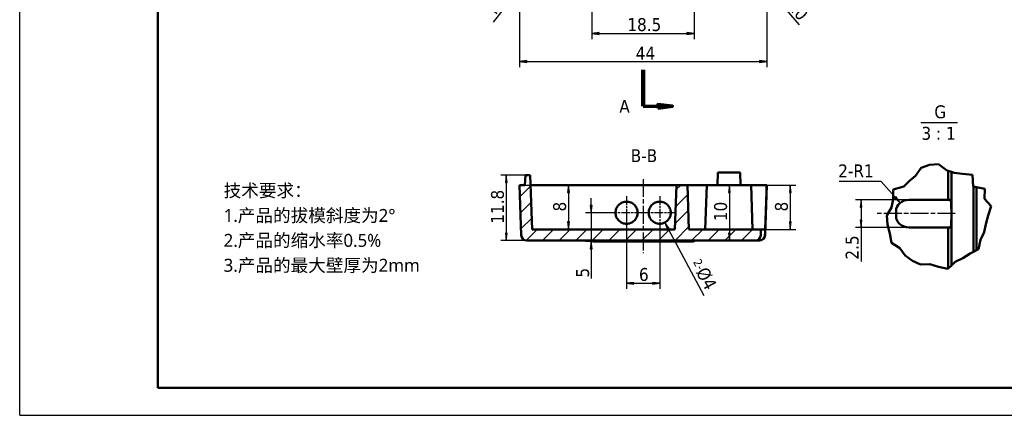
# Model space of a CAD drawing. Header units: millimetres. Extents: x -18 to 278, y -7 to 202.
# Tile 1 of 8: x -18 to 160, y -7 to 64. Entities that reach past the tile are written whole.
import ezdxf

# ---------------------------------------------------------------- set-up
doc = ezdxf.new("R2010")
doc.units = ezdxf.units.MM
doc.header["$LTSCALE"] = 0.666667
doc.linetypes.add('CHAIN', pattern=[0.3543, 0.2362, -0.0295, 0.0591, -0.0295])
for name, color, linetype, lineweight in [('1轮廓实线层', 7, 'Continuous', 50), ('2细线层', 4, 'Continuous', 25), ('剖切线 (ISO)', 7, 'CHAIN', 70), ('剖面线 (ISO)', 7, 'Continuous', 18), ('可见 (ISO)', 7, 'Continuous', 50), ('折线 (ISO)', 7, 'Continuous', 50), ('符号 (ISO)', 7, 'Continuous', 25)]:
    doc.layers.add(name, color=color, linetype=linetype, lineweight=lineweight)
doc.layers.add('中心标记 (ISO)', color=1, linetype='Continuous', lineweight=25, true_color=0xff0000)
doc.layers.add('中心线 (ISO)', color=1, linetype='Continuous', lineweight=25, true_color=0xff0000)
doc.styles.add('标签文本 (ISO)', font='tahoma.ttf')
doc.styles.add('注释文本 (ISO)', font='tahoma.ttf')
doc.dimstyles.new('默认 (GB)', dxfattribs={"dimscale": 0.666667, "dimtxt": 3.5, "dimasz": 2, "dimexe": 1.5, "dimexo": 0, "dimgap": 0.5, "dimtad": 1, "dimrnd": 1e-08, "dimdsep": 46, "dimtxsty": '注释文本 (ISO)', "dimblk": 'Filled-1', "dimcen": 0.09, "dimdle": 10, "dimclrd": 256, "dimclre": 256, "dimclrt": 256, "dimaunit": 1, "dimadec": 3, "dimazin": 2, "dimtfac": 1, "dimtmove": 0, "dimatfit": 3, "dimldrblk": 'Filled-1', "dimfxl": 1, "dimtolj": 1, "dimtzin": 0, "dimlwd": -1, "dimlwe": -1, "dimarcsym": 0})
doc.dimstyles.new('默认 - 类型 1 (GB)$7', dxfattribs={"dimscale": 0.666667, "dimtxt": 3.5, "dimasz": 2, "dimexe": 5, "dimexo": 0, "dimgap": 0.75, "dimtad": 1, "dimrnd": 1e-08, "dimdsep": 46, "dimtxsty": '注释文本 (ISO)', "dimblk": 'Filled-1', "dimcen": 0.09, "dimdle": 10, "dimclrd": 256, "dimclre": 256, "dimclrt": 256, "dimaunit": 1, "dimadec": 3, "dimazin": 2, "dimtfac": 1, "dimtmove": 0, "dimatfit": 3, "dimldrblk": 'Filled-1', "dimfxl": 1, "dimtolj": 1, "dimtzin": 0, "dimlwd": -1, "dimlwe": -1, "dimarcsym": 0})

# ---------------------------------------------------------------- blocks, each defined once
blk = doc.blocks.new('Filled-1')
at = {"color": 0}
for p, q in [((0, 0), (-1, 0.125)), ((-1, 0.125), (-1, -0.125)), ((-1, 0), (0, 0)), ((-1, -0.125), (0, 0))]:
    blk.add_line(p, q, dxfattribs=at)
at = {"color": 0, "flags": 128}
blk.add_lwpolyline([(-1, -0.125), (0, 0), (-1, 0.125), (-1, -0.125)], dxfattribs=at)
at = {"color": 0}
blk.add_solid([(-1, -0.125), (0, 0), (-1, 0.125), (-1, -0.125)], dxfattribs=at)
blk = doc.blocks.new('*D16')
at = {"layer": '2细线层'}
for p, q in [((102.35, 34.28), (110.94, 34.28)), ((109.94, 32.95), (109.94, 25.62))]:
    blk.add_line(p, q, dxfattribs=at)
at = {"layer": 'Defpoints', "color": 0}
for p in [(102.35, 34.28), (109.94, 24.28), (114.61, 24.28)]:
    blk.add_point(p, dxfattribs=at)
at = {"layer": '2细线层', "xscale": 1.333333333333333, "yscale": 1.333333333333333, "zscale": 1.333333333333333}
for p, rotation in [((109.94, 34.28), 90), ((109.94, 24.28), 270)]:
    blk.add_blockref('Filled-1', p, dxfattribs=dict(at, rotation=rotation))
at = {"layer": '2细线层', "insert": (107.17, 27.77), "char_height": 2.333, "attachment_point": 1, "rotation": 90, "style": '注释文本 (ISO)'}
blk.add_mtext('\\A1;10', dxfattribs=at)
blk = doc.blocks.new('*D17')
at = {"layer": '2细线层'}
for p, q in [((73.07, 36.08), (68.63, 36.08)), ((69.63, 34.75), (69.63, 25.62)), ((73.32, 24.28), (68.63, 24.28))]:
    blk.add_line(p, q, dxfattribs=at)
at = {"layer": 'Defpoints', "color": 0}
for p in [(73.07, 36.08), (69.63, 24.28), (73.32, 24.28)]:
    blk.add_point(p, dxfattribs=at)
at = {"layer": '2细线层', "xscale": 1.333333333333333, "yscale": 1.333333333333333, "zscale": 1.333333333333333}
for p, rotation in [((69.63, 36.08), 90), ((69.63, 24.28), 270)]:
    blk.add_blockref('Filled-1', p, dxfattribs=dict(at, rotation=rotation))
at = {"layer": '2细线层', "insert": (66.86, 27.3), "char_height": 2.333, "attachment_point": 1, "rotation": 90, "style": '注释文本 (ISO)'}
blk.add_mtext('\\A1;11.8', dxfattribs=at)
blk = doc.blocks.new('*D18')
at = {"layer": '2细线层'}
for p, q in [((72, 34.28), (81.86, 34.28)), ((80.86, 32.95), (80.86, 27.62))]:
    blk.add_line(p, q, dxfattribs=at)
at = {"layer": 'Defpoints', "color": 0}
for p in [(72, 34.28), (80.55, 26.28), (80.86, 26.28)]:
    blk.add_point(p, dxfattribs=at)
at = {"layer": '2细线层', "xscale": 1.333333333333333, "yscale": 1.333333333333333, "zscale": 1.333333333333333}
for p, rotation in [((80.86, 34.28), 90), ((80.86, 26.28), 270)]:
    blk.add_blockref('Filled-1', p, dxfattribs=dict(at, rotation=rotation))
at = {"layer": '2细线层', "insert": (78.09, 29.52), "char_height": 2.333, "attachment_point": 1, "rotation": 90, "style": '注释文本 (ISO)'}
blk.add_mtext('\\A1;8', dxfattribs=at)
blk = doc.blocks.new('*D19')
at = {"layer": '2细线层'}
for p, q in [((113.85, 34.28), (121.94, 34.28)), ((120.94, 32.95), (120.94, 27.62)), ((115.65, 26.28), (121.94, 26.28))]:
    blk.add_line(p, q, dxfattribs=at)
at = {"layer": 'Defpoints', "color": 0}
for p in [(113.85, 34.28), (115.65, 26.28), (120.94, 26.28)]:
    blk.add_point(p, dxfattribs=at)
at = {"layer": '2细线层', "xscale": 1.333333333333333, "yscale": 1.333333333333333, "zscale": 1.333333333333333}
for p, rotation in [((120.94, 34.28), 90), ((120.94, 26.28), 270)]:
    blk.add_blockref('Filled-1', p, dxfattribs=dict(at, rotation=rotation))
at = {"layer": '2细线层', "insert": (118.17, 29.52), "char_height": 2.333, "attachment_point": 1, "rotation": 90, "style": '注释文本 (ISO)'}
blk.add_mtext('\\A1;8', dxfattribs=at)
blk = doc.blocks.new('*D22')
at = {"layer": '2细线层'}
for p, q in [((72, 80.67), (72, 55.62)), ((116.7, 76.3), (116.7, 55.62)), ((73.34, 56.62), (115.37, 56.62))]:
    blk.add_line(p, q, dxfattribs=at)
at = {"layer": 'Defpoints', "color": 0}
for p in [(72, 80.67), (116.7, 76.3), (116.7, 56.62)]:
    blk.add_point(p, dxfattribs=at)
at = {"layer": '2细线层', "xscale": 1.333333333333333, "yscale": 1.333333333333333, "zscale": 1.333333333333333}
for p, rotation in [((72, 56.62), 180), ((116.7, 56.62), 360)]:
    blk.add_blockref('Filled-1', p, dxfattribs=dict(at, rotation=rotation))
at = {"layer": '2细线层', "insert": (92.14, 59.29), "char_height": 2.3333, "attachment_point": 1, "style": '注释文本 (ISO)'}
blk.add_mtext('\\A1; \\fTahoma|b0|i0;\\H2.3333;44', dxfattribs=at)
blk = doc.blocks.new('*D33')
at = {"layer": '2细线层'}
blk.add_line((67.32, 63.72), (74.45, 73), dxfattribs=at)
at = {"layer": 'Defpoints', "color": 0}
for p in [(80.35, 80.67), (75.27, 74.05)]:
    blk.add_point(p, dxfattribs=at)
at = {"layer": '2细线层', "xscale": 1.333333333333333, "yscale": 1.333333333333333, "zscale": 1.333333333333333, "rotation": 52.44931219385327}
blk.add_blockref('Filled-1', (75.27, 74.05), dxfattribs=at)
at = {"layer": '2细线层', "insert": (65.33, 65.67), "char_height": 2.3333, "attachment_point": 1, "rotation": 52.4493, "style": '注释文本 (ISO)'}
blk.add_mtext('\\A1; \\fTahoma|b0|i0;\\H2.3333;R8', dxfattribs=at)
blk = doc.blocks.new('*D34')
at = {"layer": '2细线层'}
blk.add_line((122.58, 63.23), (113.94, 73.36), dxfattribs=at)
at = {"layer": 'Defpoints', "color": 0}
for p in [(106.35, 82.25), (113.07, 74.37)]:
    blk.add_point(p, dxfattribs=at)
at = {"layer": '2细线层', "xscale": 1.333333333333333, "yscale": 1.333333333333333, "zscale": 1.333333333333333, "rotation": 130.4695938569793}
blk.add_blockref('Filled-1', (113.07, 74.37), dxfattribs=at)
at = {"layer": '2细线层', "insert": (120.33, 70.12), "char_height": 2.3333, "attachment_point": 1, "rotation": 310.4696, "style": '注释文本 (ISO)'}
blk.add_mtext('\\A1; \\fTahoma|b0|i0;\\H2.3333;R10', dxfattribs=at)
blk = doc.blocks.new('*D39')
at = {"layer": '2细线层'}
for p, q in [((85.1, 77.53), (85.1, 60.68)), ((103.6, 77.53), (103.6, 60.68)), ((86.44, 61.68), (102.27, 61.68))]:
    blk.add_line(p, q, dxfattribs=at)
at = {"layer": 'Defpoints', "color": 0}
for p in [(85.1, 77.53), (103.6, 77.53), (103.6, 61.68)]:
    blk.add_point(p, dxfattribs=at)
at = {"layer": '2细线层', "xscale": 1.333333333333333, "yscale": 1.333333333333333, "zscale": 1.333333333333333, "rotation": 180}
blk.add_blockref('Filled-1', (85.1, 61.68), dxfattribs=at)
at = {"layer": '2细线层', "xscale": 1.333333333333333, "yscale": 1.333333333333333, "zscale": 1.333333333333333}
blk.add_blockref('Filled-1', (103.6, 61.68), dxfattribs=at)
at = {"layer": '2细线层', "insert": (91.5, 64.46), "char_height": 2.333, "attachment_point": 1, "style": '注释文本 (ISO)'}
blk.add_mtext('\\A1;18.5', dxfattribs=at)
blk = doc.blocks.new('*D59')
at = {"layer": '2细线层'}
for p, q in [((91.35, 29.28), (91.35, 15.54)), ((97.35, 26.28), (97.35, 15.54)), ((92.69, 16.54), (96.02, 16.54))]:
    blk.add_line(p, q, dxfattribs=at)
at = {"layer": 'Defpoints', "color": 0}
for p in [(91.35, 29.28), (97.35, 26.28), (97.35, 16.54)]:
    blk.add_point(p, dxfattribs=at)
at = {"layer": '2细线层', "xscale": 1.333333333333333, "yscale": 1.333333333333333, "zscale": 1.333333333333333, "rotation": 180}
blk.add_blockref('Filled-1', (91.35, 16.54), dxfattribs=at)
at = {"layer": '2细线层', "xscale": 1.333333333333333, "yscale": 1.333333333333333, "zscale": 1.333333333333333}
blk.add_blockref('Filled-1', (97.35, 16.54), dxfattribs=at)
at = {"layer": '2细线层', "insert": (93.6, 19.3), "char_height": 2.333, "attachment_point": 1, "style": '注释文本 (ISO)'}
blk.add_mtext('\\A1;6', dxfattribs=at)
blk = doc.blocks.new('*D67')
at = {"layer": '2细线层'}
for p, q in [((97.29, 29.28), (97.41, 29.28)), ((97.35, 29.22), (97.35, 29.34)), ((105.39, 14.25), (98.93, 26.34))]:
    blk.add_line(p, q, dxfattribs=at)
at = {"layer": 'Defpoints', "color": 0}
for p in [(97.35, 29.28), (98.3, 27.52)]:
    blk.add_point(p, dxfattribs=at)
at = {"layer": '2细线层', "xscale": 1.333333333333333, "yscale": 1.333333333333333, "zscale": 1.333333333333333, "rotation": 118.1403040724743}
blk.add_blockref('Filled-1', (98.3, 27.52), dxfattribs=at)
at = {"layer": '2细线层', "insert": (104.64, 22.1), "char_height": 2.3333, "attachment_point": 1, "rotation": 298.1403, "style": '注释文本 (ISO)'}
blk.add_mtext('\\A1; {\\ftahoma|b0|i0|c0|p0;\\H0.665x;2-}{\\H1.015x;%%c4}', dxfattribs=at)
blk = doc.blocks.new('*D66')
at = {"layer": '2细线层'}
for p, q in [((142.41, 31.62), (132.72, 31.62)), ((133.72, 30.29), (133.72, 27.96)), ((142.41, 26.62), (132.72, 26.62)), ((133.72, 26.62), (133.72, 20.48))]:
    blk.add_line(p, q, dxfattribs=at)
at = {"layer": 'Defpoints', "color": 0}
for p in [(142.41, 31.62), (133.72, 26.62), (142.41, 26.62)]:
    blk.add_point(p, dxfattribs=at)
at = {"layer": '2细线层', "xscale": 1.333333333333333, "yscale": 1.333333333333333, "zscale": 1.333333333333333}
for p, rotation in [((133.72, 31.62), 90), ((133.72, 26.62), 270)]:
    blk.add_blockref('Filled-1', p, dxfattribs=dict(at, rotation=rotation))
at = {"layer": '2细线层', "insert": (130.95, 20.81), "char_height": 2.333, "attachment_point": 1, "rotation": 90, "style": '注释文本 (ISO)'}
blk.add_mtext('\\A1;2.5', dxfattribs=at)
blk = doc.blocks.new('*D68')
at = {"layer": '2细线层'}
for p, q in [((84.95, 30.62), (84.95, 31.95)), ((88.35, 29.28), (83.95, 29.28)), ((88.46, 24.08), (83.95, 24.08)), ((84.95, 22.75), (84.95, 17.42))]:
    blk.add_line(p, q, dxfattribs=at)
at = {"layer": 'Defpoints', "color": 0}
for p in [(88.35, 29.28), (84.95, 24.08), (88.46, 24.08)]:
    blk.add_point(p, dxfattribs=at)
at = {"layer": '2细线层', "xscale": 1.333333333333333, "yscale": 1.333333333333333, "zscale": 1.333333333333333}
for p, rotation in [((84.95, 29.28), 270), ((84.95, 24.08), 90)]:
    blk.add_blockref('Filled-1', p, dxfattribs=dict(at, rotation=rotation))
at = {"layer": '2细线层', "insert": (83.43, 18.45), "char_height": 2.333, "attachment_point": 5, "rotation": 90, "style": '注释文本 (ISO)'}
blk.add_mtext('\\A1;5', dxfattribs=at)

msp = doc.modelspace()

# ---------------------------------------------------------------- hatches: boundary and pattern name
at = {"layer": '剖面线 (ISO)'}
h = msp.add_hatch(dxfattribs=at)
h.set_pattern_fill('ANSI31', color=256, scale=16.933333, style=0)
h.set_pattern_definition([(45, (0, -4), (-1.49671, 1.49671), [])])
edge = h.paths.add_edge_path()
edge.add_ellipse((114.6101, 25.2835), major_axis=(1.0007, 0), ratio=0.9992762, start_angle=270, end_angle=358)
edge.add_line((115.6103, 25.2486), (115.6464, 26.2835))
edge.add_line((115.6464, 26.2835), (102.6329, 26.2835))
edge.add_line((102.6329, 26.2835), (102.3536, 34.2835))
edge.add_line((102.3536, 34.2835), (100.3536, 34.2835))
edge.add_line((100.3536, 34.2835), (100.0742, 26.2835))
edge.add_line((100.0742, 26.2835), (74.2837, 26.2835))
edge.add_line((74.2837, 26.2835), (73.9415, 36.0835))
edge.add_line((73.9415, 36.0835), (73.0672, 36.0835))
edge.add_line((73.0672, 36.0835), (73.0043, 34.2835))
edge.add_line((73.0043, 34.2835), (72.0043, 34.2835))
edge.add_line((72.0043, 34.2835), (72.3199, 25.2486))
edge.add_ellipse((73.3192, 25.2835), major_axis=(0.0349, -0.9994), ratio=1, start_angle=270, end_angle=358)
edge.add_line((73.3192, 24.2835), (114.6101, 24.2835))

# ---------------------------------------------------------------- linework, layer by layer
at = {"layer": '1轮廓实线层'}
for q in [(6.6667, 197.417), (273.3333, -2.3333)]:
    msp.add_line((6.6667, -2.3333), q, dxfattribs=at)
at = {"layer": '2细线层'}
for p, q in [((-18.3021, -7.3271), (-18.3021, 202.4107)), ((84.9536, 29.2835), (84.9536, 24.0835)), ((-18.3021, -7.3271), (278.3271, -7.3271))]:
    msp.add_line(p, q, dxfattribs=at)
at = {"layer": '中心标记 (ISO)', "linetype": 'CHAIN', "ltscale": 10.000303}
for p, q in [((91.3537, 32.2834), (91.3537, 26.2836)), ((97.3537, 32.2833), (97.3537, 26.2836)), ((94.3536, 29.2835), (88.3538, 29.2835)), ((100.3536, 29.2835), (94.3538, 29.2835))]:
    msp.add_line(p, q, dxfattribs=at)
at = {"layer": '中心线 (ISO)', "linetype": 'CHAIN', "ltscale": 20.462885}
for p, q in [((94.3537, 35.3619), (94.3537, 21.9952)), ((150.7417, 29.1237), (136.5653, 29.1237))]:
    msp.add_line(p, q, dxfattribs=at)
at = {"layer": '剖切线 (ISO)', "linetype": 'Continuous', "lineweight": 140}
msp.add_line((94.3536, 55.1332), (94.3536, 48.5205), dxfattribs=at)
at = {"layer": '剖切线 (ISO)', "linetype": 'Continuous'}
for p, q in [((94.3536, 48.5205), (97.0202, 48.5205)), ((99.6869, 48.5205), (97.0202, 48.8539)), ((97.0202, 48.8539), (97.0202, 48.1872)), ((97.0202, 48.5205), (99.6869, 48.5205)), ((97.0202, 48.1872), (99.6869, 48.5205))]:
    msp.add_line(p, q, dxfattribs=at)
at = {"layer": '剖切线 (ISO)', "linetype": 'Continuous', "flags": 128}
msp.add_lwpolyline([(97.0202, 48.1872), (99.6869, 48.5205), (97.0202, 48.8539), (97.0202, 48.1872)], dxfattribs=at)
at = {"layer": '剖切线 (ISO)'}
msp.add_solid([(97.0202, 48.1872), (99.6869, 48.5205), (97.0202, 48.8539), (97.0202, 48.1872)], dxfattribs=at)
at = {"layer": '可见 (ISO)'}
for p, q in [((73.0672, 36.0835), (73.0043, 34.2835)), ((73.9415, 36.0835), (73.0672, 36.0835)), ((74.2837, 26.2835), (73.9415, 36.0835)), ((107.8466, 36.5835), (107.7663, 34.2835)), ((111.8605, 36.5835), (107.8466, 36.5835)), ((111.8605, 36.5835), (111.9409, 34.2835)), ((149.4892, 31.6237), (149.4892, 36.8592)), ((150.048, 36.6613), (150.048, 29.6237)), ((73.0043, 34.2835), (72.0043, 34.2835)), ((72.0043, 34.2835), (72.3199, 25.2486)), ((74.0043, 34.2835), (78.7663, 34.2835)), ((78.7663, 34.2835), (100.3536, 34.2835)), ((100.3536, 34.2835), (100.0742, 26.2835)), ((102.3536, 34.2835), (100.3536, 34.2835)), ((102.6329, 26.2835), (102.3536, 34.2835)), ((104.3523, 34.2835), (102.3536, 34.2835)), ((104.3523, 34.2835), (105.8536, 34.2835)), ((105.8536, 34.2835), (105.5742, 26.2835)), ((113.8536, 34.2835), (105.8536, 34.2835)), ((113.8536, 34.2835), (116.6784, 34.2835)), ((113.8536, 34.2835), (114.1329, 26.2835)), ((116.3873, 25.2486), (116.7028, 34.2835)), ((116.6829, 34.2835), (116.6784, 34.2835)), ((116.6829, 34.2835), (116.7028, 34.2835)), ((154.048, 22.2337), (154.048, 34.0103)), ((154.6067, 33.9042), (154.6067, 22.5204)), ((149.9084, 31.6237), (142.4065, 31.6237)), ((140.048, 28.6237), (140.048, 29.6237)), ((150.048, 29.6237), (150.048, 28.6237)), ((150.048, 28.6237), (150.048, 19.7237)), ((100.0742, 26.2835), (74.2837, 26.2835)), ((115.6464, 26.2835), (102.6329, 26.2835)), ((115.6103, 25.2486), (115.6464, 26.2835)), ((116.3882, 26.2835), (115.6464, 26.2835)), ((142.4065, 26.6237), (149.9084, 26.6237)), ((149.4892, 19.1977), (149.4892, 26.6237)), ((73.3192, 24.2835), (114.6101, 24.2835)), ((88.4617, 24.0835), (85.3536, 24.0835)), ((88.4617, 24.0835), (100.2454, 24.0835)), ((103.3536, 24.0835), (100.2454, 24.0835)), ((114.6101, 24.2835), (115.3696, 24.2835)), ((115.3879, 24.2835), (115.3696, 24.2835))]:
    msp.add_line(p, q, dxfattribs=at)
for centre, radius, start, end in [((73.3192, 25.2835), 1, 182, 270), ((115.3879, 25.2835), 1, 270, 358), ((85.3536, 24.5835), 0.5, 216.869898, 270), ((103.3536, 24.5835), 0.5, 270, 323.130102)]:
    msp.add_arc(centre, radius, start, end, dxfattribs=at)
for centre, major_axis, ratio, start_param, end_param in [((142.4065, 29.6237), (-2.3585, 0), 0.8479983, 4.71238898, 6.28318531), ((149.9084, 29.6237), (0, -2), 0.06978764, 1.57079633, 3.14159265), ((142.4065, 28.6237), (-2.3585, 0), 0.8479983, 0, 1.57079633), ((149.9084, 28.6237), (0, -2), 0.06978764, 0, 1.57079633), ((114.6101, 25.2835), (1.0007, 0), 0.9992762, 4.71238898, 6.24827872)]:
    msp.add_ellipse(centre, major_axis=major_axis, ratio=ratio, start_param=start_param, end_param=end_param, dxfattribs=at)
msp.add_rational_spline([(116.3677, 25.2486), (116.5241, 29.731), (116.6829, 34.2835)], [1.00000000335, 1.00000000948, 1.00000000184], degree=2, dxfattribs=at)
for points, knots in [([(93.3536, 29.2846), (93.3534, 29.5358), (93.303, 29.8038), (93.0984, 30.2968), (92.9441, 30.5217), (92.5882, 30.8768), (92.3629, 31.0306), (91.8694, 31.2341), (91.6013, 31.2839), (91.0986, 31.283), (90.8306, 31.2322), (90.338, 31.027), (90.1134, 30.8725), (89.759, 30.5166), (89.6056, 30.2913), (89.4025, 29.7978), (89.3529, 29.5295), (89.3543, 29.0271), (89.4051, 28.7597), (89.6101, 28.2679), (89.7643, 28.0436), (90.1199, 27.6893), (90.3451, 27.5359), (90.8381, 27.3327), (91.1059, 27.283), (91.6078, 27.2839), (91.8754, 27.3344), (92.3676, 27.5391), (92.5922, 27.6932), (92.9466, 28.0485), (93.1002, 28.2734), (93.3037, 28.7659), (93.3537, 29.0336), (93.3536, 29.2846)], [0, 0, 0, 0, 0.07541903, 0.07541903, 0.15083806, 0.15083806, 0.22626381, 0.22626381, 0.30168957, 0.30168957, 0.37724976, 0.37724976, 0.45280995, 0.45280995, 0.52834263, 0.52834263, 0.60387531, 0.60387531, 0.67914012, 0.67914012, 0.75440492, 0.75440492, 0.82978723, 0.82978723, 0.90516953, 0.90516953, 0.98053435, 0.98053435, 1.05589917, 1.05589917, 1.13122889, 1.13122889, 1.20655861, 1.20655861, 1.20655861, 1.20655861]), ([(99.3535, 29.2778), (99.3543, 29.5295), (99.3046, 29.7978), (99.1015, 30.2913), (98.9481, 30.5166), (98.5937, 30.8725), (98.3692, 31.027), (97.8765, 31.2322), (97.6085, 31.283), (97.1058, 31.2839), (96.8377, 31.2341), (96.3443, 31.0306), (96.1189, 30.8768), (95.763, 30.5217), (95.6087, 30.2968), (95.4041, 29.8038), (95.3537, 29.5358), (95.3534, 29.0336), (95.4034, 28.7659), (95.6069, 28.2734), (95.7605, 28.0485), (96.1149, 27.6932), (96.3395, 27.5391), (96.8317, 27.3344), (97.0993, 27.2839), (97.6012, 27.283), (97.869, 27.3327), (98.362, 27.5359), (98.5872, 27.6893), (98.9428, 28.0436), (99.097, 28.2679), (99.3021, 28.7597), (99.3528, 29.0271), (99.3535, 29.2778)], [0, 0, 0, 0, 0.07553268, 0.07553268, 0.15106537, 0.15106537, 0.22662556, 0.22662556, 0.30218574, 0.30218574, 0.3776115, 0.3776115, 0.45303726, 0.45303726, 0.52845629, 0.52845629, 0.60387531, 0.60387531, 0.67920503, 0.67920503, 0.75453475, 0.75453475, 0.82989957, 0.82989957, 0.90526439, 0.90526439, 0.9806467, 0.9806467, 1.056029, 1.056029, 1.13129381, 1.13129381, 1.20655861, 1.20655861, 1.20655861, 1.20655861]), ([(116.3677, 25.2486), (116.3632, 25.1184), (116.3333, 24.9904), (116.2262, 24.7531), (116.1501, 24.6461), (115.961, 24.4672), (115.8499, 24.3971), (115.6171, 24.3073), (115.4988, 24.2847), (115.3761, 24.2835), (115.3728, 24.2835), (115.3696, 24.2835)], [-0.153074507, -0.153074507, -0.153074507, -0.153074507, -0.114012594, -0.114012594, -0.074949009, -0.074949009, -0.035882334, -0.035882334, 0, 0, 0.000983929, 0.000983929, 0.000983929, 0.000983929]), ([(88.187, 24.2835), (88.2011, 24.2561), (88.217, 24.231), (88.2654, 24.1687), (88.3008, 24.1375), (88.3776, 24.0949), (88.4184, 24.0838), (88.4602, 24.0835), (88.4609, 24.0835), (88.4617, 24.0835)], [0, 0, 0, 0, 0.0104013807, 0.0104013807, 0.0288359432, 0.0288359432, 0.0474329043, 0.0474329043, 0.0477631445, 0.0477631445, 0.0477631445, 0.0477631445]), ([(100.2454, 24.0835), (100.2462, 24.0835), (100.2469, 24.0835), (100.2784, 24.0838), (100.3089, 24.09), (100.368, 24.1142), (100.3963, 24.132), (100.4603, 24.1881), (100.4935, 24.2316), (100.5201, 24.2835)], [-0.0003304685, -0.0003304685, -0.0003304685, -0.0003304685, 0, 0, 0.0139093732, 0.0139093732, 0.0277391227, 0.0277391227, 0.047464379, 0.047464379, 0.047464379, 0.047464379])]:
    msp.add_open_spline(points, degree=3, knots=knots, dxfattribs=at)
at = {"layer": '折线 (ISO)'}
for p, q in [((143.5668, 35.9551), (144.5706, 37.413)), ((144.5706, 37.413), (146.1047, 37.916)), ((146.1047, 37.916), (147.7184, 38.094)), ((147.7184, 38.094), (149.166, 36.9737)), ((142.4523, 35.0402), (143.5668, 35.9551)), ((149.166, 36.9737), (149.4892, 36.8592)), ((149.4892, 36.8592), (150.048, 36.6613)), ((150.048, 36.6613), (150.5305, 36.4903)), ((150.5305, 36.4903), (152.068, 36.2979)), ((152.068, 36.2979), (153.8813, 36.1088)), ((153.8813, 36.1088), (153.9848, 34.0223)), ((139.508, 33.5046), (141.4334, 34.038)), ((141.4334, 34.038), (142.4523, 35.0402)), ((153.9848, 34.0223), (154.048, 34.0103)), ((154.048, 34.0103), (154.6067, 33.9042)), ((154.6067, 33.9042), (156.1225, 33.6163)), ((139.5385, 31.7415), (139.508, 33.5046)), ((156.1225, 33.6163), (156.0329, 31.7905)), ((138.3971, 28.7643), (139.2345, 30.2602)), ((139.2345, 30.2602), (139.5385, 31.7415)), ((156.0329, 31.7905), (157.2499, 30.4449)), ((157.2499, 30.4449), (156.6961, 28.7643)), ((138.5023, 27.1392), (138.3971, 28.7643)), ((156.6961, 28.7643), (156.3038, 27.2504)), ((138.9221, 25.5626), (138.5023, 27.1392)), ((156.3038, 27.2504), (155.9991, 25.7504)), ((139.2159, 23.8553), (138.9221, 25.5626)), ((155.9991, 25.7504), (155.2835, 24.3966)), ((140.7439, 22.9119), (139.2159, 23.8553)), ((155.2835, 24.3966), (154.9498, 22.6964)), ((141.6941, 21.5848), (140.7439, 22.9119)), ((143.0098, 20.6086), (141.6941, 21.5848)), ((153.454, 21.9289), (152.1403, 21.1054)), ((154.048, 22.2337), (153.454, 21.9289)), ((154.6067, 22.5204), (154.048, 22.2337)), ((154.9498, 22.6964), (154.6067, 22.5204)), ((144.4936, 19.9042), (143.0098, 20.6086)), ((146.1686, 19.9749), (144.4936, 19.9042)), ((147.7184, 19.5135), (146.1686, 19.9749)), ((150.048, 19.7237), (149.4892, 19.1977)), ((150.7637, 20.3976), (150.048, 19.7237)), ((152.1403, 21.1054), (150.7637, 20.3976)), ((149.4172, 19.1299), (147.7184, 19.5135)), ((149.4892, 19.1977), (149.4172, 19.1299))]:
    msp.add_line(p, q, dxfattribs=at)
at = {"layer": '符号 (ISO)'}
msp.add_line((144.5031, 45.5887), (151.1439, 45.5887), dxfattribs=at)

# ---------------------------------------------------------------- texts
at = {"layer": '剖切线 (ISO)', "insert": (90.0501, 47.3539), "char_height": 2.3333, "attachment_point": 7, "style": '标签文本 (ISO)'}
msp.add_mtext('A', dxfattribs=at)
at = {"layer": '符号 (ISO)', "attachment_point": 7, "style": '标签文本 (ISO)'}
for s, insert, char_height in [('G', (146.9734, 46.3183), 2.3333), ('3 : 1', (144.6525, 42.4274), 2.33333), ('B-B', (92.1136, 38.4288), 2.33333)]:
    msp.add_mtext(s, dxfattribs=dict(at, insert=insert, char_height=char_height))
at = {"layer": '符号 (ISO)', "insert": (136.0096, 38.0192), "char_height": 2.333333, "width": 6.657753, "attachment_point": 3, "style": '注释文本 (ISO)'}
msp.add_mtext('\\fTahoma|b0|i0;2-R1', dxfattribs=at)
at = {"layer": '符号 (ISO)', "insert": (18.552, 34.4708), "char_height": 2.333333, "width": 49.849673, "attachment_point": 1, "line_spacing_factor": 1.15822, "style": '注释文本 (ISO)'}
msp.add_mtext('\\f微软雅黑|b0|i0;\\H2.3333;技术要求：\\P\\f微软雅黑|b0|i0;\\H2.3333;1.产品的拔模斜度为2°\\P\\f微软雅黑|b0|i0;\\H2.3333;2.产品的缩水率0.5% \\P3.产品的最大壁厚为2mm', dxfattribs=at)

# ---------------------------------------------------------------- dimensions: what is measured, and where the dimension line sits
at = {"layer": '2细线层'}
for center, mpoint, text, override, picture, middle in [((106.3536, 82.2453), (113.0707, 74.3721), ' \\fTahoma|b0|i0;\\H2.3333;R10', {"dimgap": 0.5, "dimdec": 2, "dimlfac": 1, "dimcen": 0, "dimtol": 0, "dimlim": 0, "dimtp": 0, "dimtm": 0, "dimtdec": 2, "dimtofl": 0}, '*D34', (120.2936, 65.9061)), ((80.3536, 80.6733), (75.265, 74.054), ' \\fTahoma|b0|i0;\\H2.3333;R8', {"dimgap": 0.5, "dimdec": 2, "dimlfac": 1, "dimcen": 0, "dimtol": 0, "dimlim": 0, "dimtp": 0, "dimtm": 0, "dimtdec": 2, "dimtofl": 0}, '*D33', (68.9347, 65.8193)), ((97.3537, 29.2835), (98.2969, 27.52), ' {\\ftahoma|b0|i0|c0|p0;\\H0.665x;2-}{\\H1.015x;%%c4}', {"dimgap": 0.5, "dimtad": 1, "dimtih": 0, "dimtoh": 0, "dimdec": 2, "dimlfac": 1, "dimpost": '<>', "dimblk": 'Filled-1', "dimcen": 0.09, "dimse1": 0, "dimse2": 0, "dimsd1": 0, "dimsd2": 0, "dimtix": 0, "dimtofl": 0, "dimatfit": 3}, '*D67', (103.5995, 17.606))]:
    dim = msp.add_radius_dim(center=center, mpoint=mpoint, text=text, dimstyle='默认 (GB)', override=override, dxfattribs=at)
    dim.commit()
    dim.dimension.update_dxf_attribs({"geometry": picture, "text_midpoint": middle, "dimtype": 164})
for base, p1, p2, angle, text, override, picture, middle in [((116.7028, 56.619), (72.0043, 80.6733), (116.7028, 76.2993), 180, ' \\fTahoma|b0|i0;\\H2.3333;44', {"dimgap": 0.5, "dimdec": 2, "dimtol": 0, "dimlim": 0, "dimtp": 0, "dimtm": 0, "dimtdec": 2, "dimtofl": 0, "dimatfit": 1}, '*D22', (94.3536, 56.619)), ((84.9536, 24.0835), (88.3538, 29.2835), (88.4617, 24.0835), 90, '5', {"dimpost": '<>', "dimblk": 'Filled-1', "dimtofl": 0, "dimatfit": 1}, '*D68', (84.9536, 18.4466))]:
    dim = msp.add_linear_dim(base=base, p1=p1, p2=p2, angle=angle, text=text, dimstyle='默认 (GB)', override=override, dxfattribs=at)
    dim.commit()
    dim.dimension.update_dxf_attribs({"geometry": picture, "text_midpoint": middle, "dimtype": 160})
for base, p1, p2, angle, override, picture, middle in [((103.6036, 61.6826), (85.1036, 77.529), (103.6036, 77.529), 180, {"dimgap": 0.5, "dimdec": 2, "dimtol": 0, "dimlim": 0, "dimtp": 0, "dimtm": 0, "dimtdec": 2, "dimtofl": 0, "dimatfit": 1}, '*D39', (94.3536, 61.6826)), ((69.6346, 24.2835), (73.0672, 36.0835), (73.3192, 24.2835), 90, {"dimgap": 0.5, "dimdec": 2, "dimtol": 0, "dimlim": 0, "dimtp": 0, "dimtm": 0, "dimtdec": 2, "dimtofl": 0, "dimatfit": 1}, '*D17', (69.6346, 30.1835)), ((80.8647, 26.2835), (72.0043, 34.2835), (80.547, 26.2835), 90, {"dimgap": 0.5, "dimdec": 2, "dimse2": 1, "dimtol": 0, "dimlim": 0, "dimtp": 0, "dimtm": 0, "dimtdec": 2, "dimtofl": 0, "dimatfit": 1}, '*D18', (80.8647, 30.2835)), ((109.9351, 24.2835), (102.3536, 34.2835), (114.6101, 24.2835), 270, {"dimgap": 0.5, "dimdec": 2, "dimse2": 1, "dimtol": 0, "dimlim": 0, "dimtp": 0, "dimtm": 0, "dimtdec": 2, "dimtofl": 0, "dimatfit": 1}, '*D16', (109.9351, 29.2835)), ((120.9429, 26.2835), (113.8536, 34.2835), (115.6464, 26.2835), 90, {"dimgap": 0.5, "dimdec": 2, "dimtol": 0, "dimlim": 0, "dimtp": 0, "dimtm": 0, "dimtdec": 2, "dimtofl": 0, "dimatfit": 1}, '*D19', (120.9429, 30.2835)), ((133.7165, 26.6237), (142.4065, 31.6237), (142.4065, 26.6237), 90, {"dimgap": 0.5, "dimdec": 2, "dimlfac": 0.5, "dimtol": 0, "dimlim": 0, "dimtp": 0, "dimtm": 0, "dimtdec": 2, "dimtofl": 0, "dimatfit": 2}, '*D66', (133.7165, 22.8804)), ((97.3537, 16.5381), (91.3537, 29.2835), (97.3537, 26.2836), 180, {"dimpost": '<>', "dimblk": 'Filled-1', "dimtofl": 0, "dimatfit": 1}, '*D59', (94.3537, 16.5381))]:
    dim = msp.add_linear_dim(base=base, p1=p1, p2=p2, angle=angle, dimstyle='默认 (GB)', override=override, dxfattribs=at)
    dim.commit()
    dim.dimension.update_dxf_attribs({"geometry": picture, "text_midpoint": middle, "dimtype": 160})

# ---------------------------------------------------------------- leaders
at = {"layer": '符号 (ISO)', "annotation_type": 0, "has_hookline": 1, "hookline_direction": 1, "text_width": 6.2306}
msp.add_leader([(140.8082, 31.0944), (137.343, 34.9087), (136.0096, 34.9087)], dimstyle='默认 - 类型 1 (GB)$7', override={"dimgap": 0, "dimtad": 1}, dxfattribs=at)

doc.saveas('drawing.dxf')
